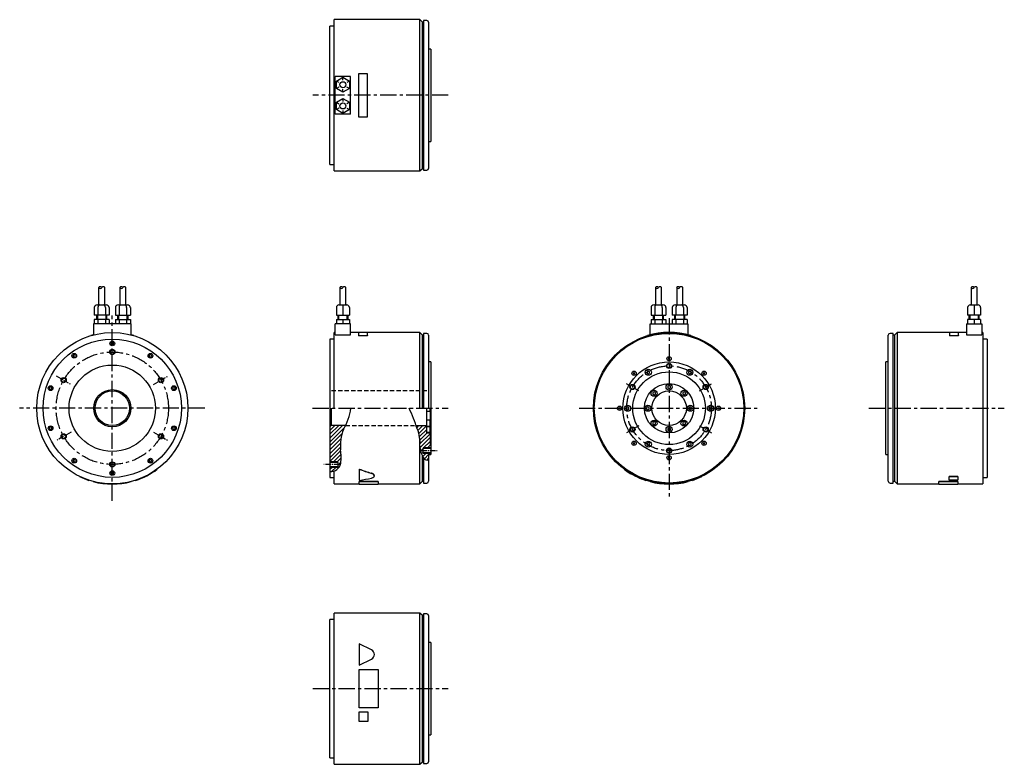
# Model space of a CAD drawing. Extents: x -751 to 388, y -412 to 449.
import ezdxf

# ---------------------------------------------------------------- set-up
doc = ezdxf.new("R2010")
doc.units = 0
doc.linetypes.add('CENTER', pattern=[2, 1.25, -0.25, 0.25, -0.25])
doc.linetypes.add('DASHED', pattern=[0.75, 0.5, -0.25])
doc.layers.get('0').update_dxf_attribs({"linetype": 'CONTINUOUS'})
for name, color, linetype in [('CENTER', 6, 'CENTER'), ('DASHED', 6, 'DASHED'), ('OUTLINE', 7, 'CONTINUOUS'), ('THIN_LINE', 6, 'CONTINUOUS')]:
    doc.layers.add(name, color=color, linetype=linetype)

# ---------------------------------------------------------------- blocks, each defined once
blk = doc.blocks.new('*X1')
at = {"color": 0}
for p, q in [((-362.4, -34.6), (-347.8, -20)), ((-362.4, -30.1), (-352.3, -20)), ((-362.4, -25.6), (-356.8, -20)), ((-362.4, -39.1), (-345.6, -22.3)), ((-362.4, -43.6), (-348.5, -29.7)), ((-362.5, -52.7), (-350.2, -40.4)), ((-362.5, -57.2), (-350.4, -45)), ((-362.4, -48.1), (-349.7, -35.4)), ((-362.5, -61.7), (-350.1, -49.2)), ((-358.3, -62), (-349.5, -53.2)), ((-362.5, -70.6), (-359.9, -68)), ((-360.6, -73.2), (-355.4, -68)), ((-353.9, -62), (-349.4, -57.5)), ((-353.5, -66.1), (-349.8, -62.4))]:
    blk.add_line(p, q, dxfattribs=at)
blk = doc.blocks.new('*X2')
at = {"color": 0}
for p, q in [((-220.7, -22.5), (-218.2, -20)), ((-219.5, -25.8), (-213.7, -20)), ((-218.4, -29.2), (-209.2, -20.1)), ((-217.5, -32.8), (-209.2, -24.6)), ((-217, -36.8), (-208.7, -28.5)), ((-217, -41.3), (-205.2, -29.5)), ((-217, -45.8), (-205.2, -34)), ((-212.7, -46), (-205.2, -38.5)), ((-208.2, -46), (-204.2, -42)), ((-216.3, -49.5), (-213.2, -46.5)), ((-215.1, -52.9), (-213.2, -51)), ((-213.7, -55.9), (-209.7, -52)), ((-211.9, -58.6), (-206.9, -53.7)), ((-206.8, -53.5), (-205.3, -52)), ((-208.8, -60), (-206.9, -58.2))]:
    blk.add_line(p, q, dxfattribs=at)

msp = doc.modelspace()

# ---------------------------------------------------------------- linework, layer by layer
at = {"layer": 'CENTER', "ltscale": 15}
for p, q in [((-255.5, 362), (-412.4, 362)), ((-644.3, -107.1), (-644.3, 107.1)), ((0, 104.2), (0, -104.2)), ((-537.2, 0), (-751.5, 0)), ((-412.5, 0), (-255.5, 0)), ((-104.2, 0), (104.2, 0)), ((231, 0), (387.9, 0)), ((-412.4, -324.4), (-255.5, -324.4))]:
    msp.add_line(p, q, dxfattribs=at)
at = {"layer": 'CENTER', "ltscale": 5}
for p, q in [((-709.3, 37.5), (-692, 27.5)), ((-596.7, 27.5), (-579.4, 37.5)), ((-35.1, 20.2), (-49.8, 28.7)), ((35.1, 20.2), (49.8, 28.7)), ((-35.1, -20.3), (-49.8, -28.8)), ((35.1, -20.3), (49.8, -28.8)), ((-692, -27.5), (-709.3, -37.5)), ((-596.7, -27.5), (-579.4, -37.5)), ((-286.5, -49), (-268.5, -49)), ((-381.5, -65), (-399.5, -65))]:
    msp.add_line(p, q, dxfattribs=at)
at = {"layer": 'CENTER', "ltscale": 15}
for centre, radius in [((-644.3, 0), 65), ((0, 0), 49)]:
    msp.add_circle(centre, radius, dxfattribs=at)
at = {"layer": 'DASHED', "ltscale": 10}
for p, q in [((-280.5, 20), (-390.9, 20)), ((-374.4, -20), (-292.7, -20))]:
    msp.add_line(p, q, dxfattribs=at)
at = {"layer": 'OUTLINE'}
for p, q in [((-387.5, 274.5), (-387.5, 449.5)), ((-288.5, 449.5), (-387.5, 449.5)), ((-288.5, 274.5), (-288.5, 449.5)), ((-285.5, 446.5), (-288.5, 449.5)), ((-285.5, 277.5), (-285.5, 446.5)), ((-284, 446.5), (-285.5, 446.5)), ((-284, 448.5), (-284, 275.5)), ((-280.2, 448.5), (-284, 448.5)), ((-278.2, 446.5), (-278.2, 277.5)), ((-392.5, 362), (-392.5, 442)), ((-387.5, 442), (-392.5, 442)), ((-275.5, 415.5), (-278.2, 415.5)), ((-275.5, 415.5), (-275.5, 308.5)), ((-386.5, 340.2), (-386.5, 383.7)), ((-368.5, 383.7), (-386.5, 383.7)), ((-385, 378.5), (-377.5, 382.9)), ((-385, 369.9), (-385, 378.5)), ((-382, 376.8), (-385, 378.5)), ((-377.5, 382.9), (-370, 378.5)), ((-377.5, 379.4), (-377.5, 382.9)), ((-370, 378.5), (-373, 376.8)), ((-370, 378.5), (-370, 369.9)), ((-368.5, 340.2), (-368.5, 383.7)), ((-359.5, 387), (-359.5, 337)), ((-349, 387), (-359.5, 387)), ((-349, 337), (-349, 387)), ((-382, 371.6), (-385, 369.9)), ((-377.5, 365.5), (-385, 369.9)), ((-370, 369.9), (-377.5, 365.5)), ((-377.5, 365.5), (-377.5, 369)), ((-370, 369.9), (-373, 371.6)), ((-392.5, 282), (-392.5, 362)), ((-385, 354), (-377.5, 358.4)), ((-385, 354), (-382, 352.3)), ((-385, 345.4), (-385, 354)), ((-377.5, 358.4), (-377.5, 354.9)), ((-377.5, 358.4), (-370, 354)), ((-370, 354), (-373, 352.3)), ((-370, 354), (-370, 345.4)), ((-382, 347.1), (-385, 345.4)), ((-377.5, 341), (-385, 345.4)), ((-370, 345.4), (-377.5, 341)), ((-377.5, 344.5), (-377.5, 341)), ((-373, 347.1), (-370, 345.4)), ((-368.5, 340.2), (-386.5, 340.2)), ((-359.5, 337), (-349, 337)), ((-278.2, 308.5), (-275.5, 308.5)), ((-392.5, 282), (-387.5, 282)), ((-387.5, 274.5), (-288.5, 274.5)), ((-288.5, 274.5), (-285.5, 277.5)), ((-285.5, 277.5), (-284, 277.5)), ((-284, 275.5), (-280.2, 275.5)), ((-660.1, 139.5), (-660.1, 119.5)), ((-653.1, 119.5), (-653.1, 139.5)), ((-635.6, 139.5), (-635.6, 119.5)), ((-628.6, 119.5), (-628.6, 139.5)), ((-381, 139.5), (-381, 119.5)), ((-374, 119.5), (-374, 139.5)), ((-15.8, 139.5), (-15.8, 119.5)), ((-8.8, 119.5), (-8.8, 139.5)), ((8.8, 139.5), (8.8, 119.5)), ((15.8, 119.5), (15.8, 139.5)), ((349.5, 139.5), (349.5, 119.5)), ((356.5, 119.5), (356.5, 139.5)), ((-665.2, 116.5), (-665.2, 107.5)), ((-661.8, 119.5), (-659.2, 119.5)), ((-660.9, 116.5), (-660.9, 107.5)), ((-659.2, 119.5), (-654, 119.5)), ((-654, 119.5), (-651.4, 119.5)), ((-652.2, 116.5), (-652.2, 107.5)), ((-647.9, 116.5), (-647.9, 107.5)), ((-640.7, 116.5), (-640.7, 107.5)), ((-637.3, 119.5), (-634.7, 119.5)), ((-636.4, 116.5), (-636.4, 107.5)), ((-634.7, 119.5), (-629.5, 119.5)), ((-629.5, 119.5), (-626.9, 119.5)), ((-627.7, 116.5), (-627.7, 107.5)), ((-623.4, 116.5), (-623.4, 107.5)), ((-385, 116.5), (-385, 107.5)), ((-382, 119.5), (-377.5, 119.5)), ((-377.5, 119.5), (-373, 119.5)), ((-377.5, 119.5), (-377.5, 116.5)), ((-377.5, 116.5), (-377.5, 107.5)), ((-370, 116.5), (-370, 107.5)), ((-20.9, 116.5), (-20.9, 107.5)), ((-17.4, 119.5), (-14.8, 119.5)), ((-16.6, 116.5), (-16.6, 107.5)), ((-14.8, 119.5), (-9.7, 119.5)), ((-9.7, 119.5), (-7.1, 119.5)), ((-7.9, 116.5), (-7.9, 107.5)), ((-3.6, 116.5), (-3.6, 107.5)), ((3.6, 116.5), (3.6, 107.5)), ((7.1, 119.5), (9.7, 119.5)), ((7.9, 116.5), (7.9, 107.5)), ((9.7, 119.5), (14.8, 119.5)), ((14.8, 119.5), (17.4, 119.5)), ((16.6, 116.5), (16.6, 107.5)), ((20.9, 116.5), (20.9, 107.5)), ((345.5, 116.5), (345.5, 107.5)), ((348.5, 119.5), (353, 119.5)), ((353, 119.5), (357.5, 119.5)), ((353, 119.5), (353, 116.5)), ((353, 116.5), (353, 107.5)), ((360.5, 116.5), (360.5, 107.5)), ((-660.9, 107.5), (-665.2, 107.5)), ((-662.6, 107.5), (-662.6, 102.5)), ((-652.2, 107.5), (-660.9, 107.5)), ((-647.9, 107.5), (-652.2, 107.5)), ((-650.6, 102.5), (-650.6, 107.5)), ((-640.7, 107.5), (-636.4, 107.5)), ((-638.1, 107.5), (-638.1, 102.5)), ((-636.4, 107.5), (-627.7, 107.5)), ((-627.7, 107.5), (-623.4, 107.5)), ((-626.1, 102.5), (-626.1, 107.5)), ((-385, 107.5), (-377.5, 107.5)), ((-383.5, 107.5), (-383.5, 102.5)), ((-377.5, 107.5), (-370, 107.5)), ((-371.5, 102.5), (-371.5, 107.5)), ((-20.9, 107.5), (-16.6, 107.5)), ((-18.3, 107.5), (-18.3, 102.5)), ((-16.6, 107.5), (-7.9, 107.5)), ((-7.9, 107.5), (-3.6, 107.5)), ((-6.3, 102.5), (-6.3, 107.5)), ((7.9, 107.5), (3.6, 107.5)), ((6.2, 107.5), (6.2, 102.5)), ((16.6, 107.5), (7.9, 107.5)), ((20.9, 107.5), (16.6, 107.5)), ((18.2, 102.5), (18.2, 107.5)), ((353, 107.5), (345.5, 107.5)), ((347, 107.5), (347, 102.5)), ((360.5, 107.5), (353, 107.5)), ((359, 102.5), (359, 107.5)), ((-622.6, 97.5), (-666.1, 97.5)), ((-666.1, 97.5), (-666.1, 84.8)), ((-660.9, 102.5), (-665.2, 102.5)), ((-665.2, 102.5), (-665.2, 97.5)), ((-652.2, 102.5), (-660.9, 102.5)), ((-660.9, 102.5), (-660.9, 97.5)), ((-647.9, 102.5), (-652.2, 102.5)), ((-652.2, 102.5), (-652.2, 97.5)), ((-647.9, 102.5), (-647.9, 97.5)), ((-640.7, 102.5), (-640.7, 97.5)), ((-640.7, 102.5), (-636.4, 102.5)), ((-636.4, 102.5), (-627.7, 102.5)), ((-636.4, 102.5), (-636.4, 97.5)), ((-627.7, 102.5), (-623.4, 102.5)), ((-627.7, 102.5), (-627.7, 97.5)), ((-623.4, 102.5), (-623.4, 97.5)), ((-622.6, 84.8), (-622.6, 97.5)), ((-386.5, 84.8), (-386.5, 97.5)), ((-368.5, 97.5), (-386.5, 97.5)), ((-385, 102.5), (-385, 97.5)), ((-385, 102.5), (-377.5, 102.5)), ((-377.5, 102.5), (-370, 102.5)), ((-377.5, 102.5), (-377.5, 97.5)), ((-370, 102.5), (-370, 97.5)), ((-368.5, 84.8), (-368.5, 97.5)), ((-21.8, 85), (-21.8, 97.5)), ((-21.8, 97.5), (21.8, 97.5)), ((-20.9, 102.5), (-16.6, 102.5)), ((-20.9, 102.5), (-20.9, 97.5)), ((-16.6, 102.5), (-7.9, 102.5)), ((-16.6, 102.5), (-16.6, 97.5)), ((-7.9, 102.5), (-7.9, 97.5)), ((-7.9, 102.5), (-3.6, 102.5)), ((-3.6, 102.5), (-3.6, 97.5)), ((3.6, 102.5), (3.6, 97.5)), ((7.9, 102.5), (3.6, 102.5)), ((16.6, 102.5), (7.9, 102.5)), ((7.9, 102.5), (7.9, 97.5)), ((20.9, 102.5), (16.6, 102.5)), ((16.6, 102.5), (16.6, 97.5)), ((20.9, 102.5), (20.9, 97.5)), ((21.8, 97.5), (21.8, 85)), ((344, 97.5), (362, 97.5)), ((344, 97.5), (344, 84.8)), ((345.5, 102.5), (345.5, 97.5)), ((353, 102.5), (345.5, 102.5)), ((360.5, 102.5), (353, 102.5)), ((353, 102.5), (353, 97.5)), ((360.5, 102.5), (360.5, 97.5)), ((362, 97.5), (362, 84.8)), ((-669.3, 84.1), (-669.3, 83.9)), ((-619.3, 84.1), (-619.3, 83.9)), ((-392.5, 80), (-392.5, -80)), ((-387.5, 80), (-392.5, 80)), ((-387.5, 0), (-387.5, 87.5)), ((-386.5, 87.5), (-387.5, 87.5)), ((-386.5, 84.8), (-368.5, 84.8)), ((-359.5, 87.5), (-368.5, 87.5)), ((-349, 87.7), (-359.5, 87.7)), ((-359.5, 87.7), (-359.5, 84.1)), ((-359.5, 84.1), (-349, 84.1)), ((-359.5, 84.1), (-359.5, 83.9)), ((-349, 83.9), (-359.5, 83.9)), ((-349, 84.1), (-349, 87.7)), ((-288.5, 87.5), (-349, 87.5)), ((-349, 84.1), (-349, 83.9)), ((-285.5, 84.5), (-288.5, 87.5)), ((-288.5, 0), (-288.5, 87.5)), ((-284, 84.5), (-285.5, 84.5)), ((-285.5, 0), (-285.5, 84.5)), ((-280.2, 86.5), (-284, 86.5)), ((-284, 86.5), (-284, 0)), ((-278.2, 84.5), (-278.2, 0)), ((-25, 84.1), (-25, 83.9)), ((25, 84.1), (25, 83.9)), ((253.7, -84.5), (253.7, 84.5)), ((259.5, 86.5), (255.7, 86.5)), ((259.5, 0), (259.5, 86.5)), ((261, 84.5), (259.5, 84.5)), ((264, 87.5), (261, 84.5)), ((261, 84.5), (261, -84.5)), ((264, 87.5), (264, -87.5)), ((324.5, 87.5), (264, 87.5)), ((335, 87.7), (324.5, 87.7)), ((324.5, 87.7), (324.5, 84.1)), ((324.5, 84.1), (335, 84.1)), ((324.5, 84.1), (324.5, 83.9)), ((335, 83.9), (324.5, 83.9)), ((335, 84.1), (335, 87.7)), ((344, 87.5), (335, 87.5)), ((335, 84.1), (335, 83.9)), ((344, 84.8), (362, 84.8)), ((363, 87.5), (362, 87.5)), ((363, 87.5), (363, -87.5)), ((368, 80), (363, 80)), ((368, 80), (368, -80)), ((-644.3, 76.5), (-645.6, 75.7)), ((-645.6, 75.7), (-645.6, 74.3)), ((-645.6, 74.3), (-644.3, 73.5)), ((-643, 75.7), (-644.3, 76.5)), ((-644.3, 73.5), (-643, 74.3)), ((-643, 74.3), (-643, 75.7)), ((-688.4, 62.2), (-689.7, 61.4)), ((-689.7, 61.4), (-689.7, 59.9)), ((-689.7, 59.9), (-688.4, 59.2)), ((-687.1, 61.4), (-688.4, 62.2)), ((-688.4, 59.2), (-687.1, 59.9)), ((-687.1, 59.9), (-687.1, 61.4)), ((-600.2, 62.2), (-601.5, 61.4)), ((-601.5, 61.4), (-601.5, 59.9)), ((-601.5, 59.9), (-600.2, 59.2)), ((-599, 61.4), (-600.2, 62.2)), ((-600.2, 59.2), (-599, 59.9)), ((-599, 59.9), (-599, 61.4)), ((1, 56.3), (-1, 58.2)), ((1, 58.2), (-1, 56.3)), ((-275.5, 53.5), (-278.2, 53.5)), ((-275.5, 53.5), (-275.5, -53.5)), ((251, 0), (251, 53.5)), ((253.7, 53.5), (251, 53.5)), ((-39.5, 39.5), (-41.4, 41.4)), ((-39.5, 41.4), (-41.4, 39.5)), ((-24, 43.3), (-25.5, 42.5)), ((-25.5, 42.5), (-25.5, 40.7)), ((-25.5, 40.7), (-24, 39.8)), ((-22.5, 42.5), (-24, 43.3)), ((-24, 39.8), (-22.5, 40.7)), ((-22.5, 40.7), (-22.5, 42.5)), ((24, 43.3), (22.5, 42.5)), ((22.5, 42.5), (22.5, 40.7)), ((22.5, 40.7), (24, 39.8)), ((25.5, 42.5), (24, 43.3)), ((24, 39.8), (25.5, 40.7)), ((25.5, 40.7), (25.5, 42.5)), ((41.4, 39.5), (39.5, 41.4)), ((41.4, 41.4), (39.5, 39.5)), ((-715.7, 24.7), (-716.9, 23.9)), ((-716.9, 23.9), (-716.9, 22.4)), ((-714.4, 23.9), (-715.7, 24.7)), ((-714.4, 22.4), (-714.4, 23.9)), ((-573, 24.7), (-574.3, 23.9)), ((-574.3, 23.9), (-574.3, 22.4)), ((-571.7, 23.9), (-573, 24.7)), ((-571.7, 22.4), (-571.7, 23.9)), ((0, 26.3), (-1.5, 25.4)), ((-1.5, 25.4), (-1.5, 23.6)), ((-1.5, 23.6), (0, 22.7)), ((1.5, 25.4), (0, 26.3)), ((0, 22.7), (1.5, 23.6)), ((1.5, 23.6), (1.5, 25.4)), ((-716.9, 22.4), (-715.7, 21.7)), ((-715.7, 21.7), (-714.4, 22.4)), ((-574.3, 22.4), (-573, 21.7)), ((-573, 21.7), (-571.7, 22.4)), ((-17.3, 19.1), (-18.9, 18.2)), ((-18.9, 18.2), (-18.9, 16.4)), ((-18.9, 16.4), (-17.3, 15.5)), ((-15.8, 18.2), (-17.3, 19.1)), ((-17.3, 15.5), (-15.8, 16.4)), ((-15.8, 16.4), (-15.8, 18.2)), ((17.3, 19.1), (15.8, 18.2)), ((15.8, 18.2), (15.8, 16.4)), ((15.8, 16.4), (17.3, 15.5)), ((18.9, 18.2), (17.3, 19.1)), ((17.3, 15.5), (18.9, 16.4)), ((18.9, 16.4), (18.9, 18.2)), ((-390.9, 0), (-390.9, -20)), ((-56.3, -1), (-58.2, 1)), ((-56.3, 1), (-58.2, -1)), ((-48, 1.8), (-49.5, 0.9)), ((-49.5, 0.9), (-49.5, -0.9)), ((-46.5, 0.9), (-48, 1.8)), ((-46.5, -0.9), (-46.5, 0.9)), ((-24.5, 1.8), (-26, 0.9)), ((-26, 0.9), (-26, -0.9)), ((-23, 0.9), (-24.5, 1.8)), ((-23, -0.9), (-23, 0.9)), ((24.5, 1.8), (23, 0.9)), ((23, 0.9), (23, -0.9)), ((26, 0.9), (24.5, 1.8)), ((26, -0.9), (26, 0.9)), ((48, 1.8), (46.5, 0.9)), ((46.5, 0.9), (46.5, -0.9)), ((49.5, 0.9), (48, 1.8)), ((49.5, -0.9), (49.5, 0.9)), ((58.2, -1), (56.3, 1)), ((58.2, 1), (56.3, -1)), ((251, -53.5), (251, 0)), ((259.5, -86.5), (259.5, 0)), ((-392.4, 0), (-392.4, -21.5)), ((-280.5, -28.5), (-280.5, 0)), ((-280.5, -3.5), (-276.9, -3.5)), ((-276.9, 0), (-276.9, -3.5)), ((-276.9, -3.5), (-276.5, -2.9)), ((-276.5, 0), (-276.5, -42)), ((-49.5, -0.9), (-48, -1.8)), ((-48, -1.8), (-46.5, -0.9)), ((-26, -0.9), (-24.5, -1.8)), ((-24.5, -1.8), (-23, -0.9)), ((23, -0.9), (24.5, -1.8)), ((24.5, -1.8), (26, -0.9)), ((46.5, -0.9), (48, -1.8)), ((48, -1.8), (49.5, -0.9)), ((-715.7, -21.7), (-716.9, -22.4)), ((-716.9, -22.4), (-716.9, -23.9)), ((-714.4, -22.4), (-715.7, -21.7)), ((-714.4, -23.9), (-714.4, -22.4)), ((-573, -21.7), (-574.3, -22.4)), ((-574.3, -22.4), (-574.3, -23.9)), ((-571.7, -22.4), (-573, -21.7)), ((-571.7, -23.9), (-571.7, -22.4)), ((-392.4, -21.5), (-390.9, -20)), ((-392.4, -21.5), (-392.4, -50)), ((-374.4, -20), (-390.9, -20)), ((-292.7, -20), (-280.5, -20)), ((-276.9, -13.8), (-280.5, -13.8)), ((-280.5, -21), (-280.5, -20)), ((-280.5, -20.8), (-276.9, -20.8)), ((-280.5, -21), (-276.9, -21)), ((-276.9, -13.8), (-276.9, -20.8)), ((-276.9, -13.8), (-276.5, -14.5)), ((-276.9, -20.8), (-276.5, -20.2)), ((-276.9, -21), (-276.5, -21.7)), ((-276.9, -21), (-276.9, -28)), ((-17.3, -15.5), (-18.9, -16.4)), ((-18.9, -16.4), (-18.9, -18.2)), ((-18.9, -18.2), (-17.3, -19.1)), ((-15.8, -16.4), (-17.3, -15.5)), ((-17.3, -19.1), (-15.8, -18.2)), ((-15.8, -18.2), (-15.8, -16.4)), ((0, -22.7), (-1.5, -23.6)), ((1.5, -23.6), (0, -22.7)), ((17.3, -15.5), (15.8, -16.4)), ((15.8, -16.4), (15.8, -18.2)), ((15.8, -18.2), (17.3, -19.1)), ((18.9, -16.4), (17.3, -15.5)), ((17.3, -19.1), (18.9, -18.2)), ((18.9, -18.2), (18.9, -16.4)), ((-716.9, -23.9), (-715.7, -24.7)), ((-715.7, -24.7), (-714.4, -23.9)), ((-574.3, -23.9), (-573, -24.7)), ((-573, -24.7), (-571.7, -23.9)), ((-276.9, -28), (-280.5, -28)), ((-280.5, -28.5), (-276.5, -28.5)), ((-276.9, -28), (-276.5, -27.4)), ((-1.5, -23.6), (-1.5, -25.4)), ((-1.5, -25.4), (0, -26.3)), ((0, -26.3), (1.5, -25.4)), ((1.5, -25.4), (1.5, -23.6)), ((-288.5, -87.5), (-288.5, -34.6)), ((-276.5, -42), (-275.5, -42)), ((-39.5, -41.4), (-41.4, -39.5)), ((-39.5, -39.5), (-41.4, -41.4)), ((-24, -39.8), (-25.5, -40.7)), ((-25.5, -40.7), (-25.5, -42.5)), ((-25.5, -42.5), (-24, -43.3)), ((-22.5, -40.7), (-24, -39.8)), ((-24, -43.3), (-22.5, -42.5)), ((-22.5, -42.5), (-22.5, -40.7)), ((24, -39.8), (22.5, -40.7)), ((22.5, -40.7), (22.5, -42.5)), ((22.5, -42.5), (24, -43.3)), ((25.5, -40.7), (24, -39.8)), ((24, -43.3), (25.5, -42.5)), ((25.5, -42.5), (25.5, -40.7)), ((41.4, -41.4), (39.5, -39.5)), ((41.4, -39.5), (39.5, -41.4)), ((-392.5, -50), (-392.4, -50)), ((-285.5, -84.5), (-285.5, -54.8)), ((-275.5, -46.6), (-284.5, -46.6)), ((-284.5, -51.4), (-284.5, -46.6)), ((-284.5, -51.4), (-275.5, -51.4)), ((-278.2, -53.5), (-278.2, -84.5)), ((-278.2, -53.5), (-275.5, -53.5)), ((1, -58.2), (-1, -56.3)), ((1, -56.3), (-1, -58.2)), ((251, -53.5), (253.7, -53.5)), ((-688.4, -59.2), (-689.7, -59.9)), ((-689.7, -59.9), (-689.7, -61.4)), ((-689.7, -61.4), (-688.4, -62.2)), ((-687.1, -59.9), (-688.4, -59.2)), ((-688.4, -62.2), (-687.1, -61.4)), ((-687.1, -61.4), (-687.1, -59.9)), ((-600.2, -59.2), (-601.5, -59.9)), ((-601.5, -59.9), (-601.5, -61.4)), ((-601.5, -61.4), (-600.2, -62.2)), ((-599, -59.9), (-600.2, -59.2)), ((-600.2, -62.2), (-599, -61.4)), ((-599, -61.4), (-599, -59.9)), ((-383.5, -62.6), (-392.5, -62.6)), ((-392.5, -67.4), (-383.5, -67.4)), ((-383.5, -62.6), (-383.5, -67.4)), ((-284, -57.5), (-284, -86.5)), ((-682.3, -79), (-682.3, -78.8)), ((-644.3, -73.5), (-645.6, -74.3)), ((-645.6, -74.3), (-645.6, -75.7)), ((-645.6, -75.7), (-644.3, -76.5)), ((-643, -74.3), (-644.3, -73.5)), ((-644.3, -76.5), (-643, -75.7)), ((-643, -75.7), (-643, -74.3)), ((-592.3, -70.6), (-592.3, -70.4)), ((-387.5, -87.5), (-387.5, -72.6)), ((-358.5, -70.6), (-358.5, -70.4)), ((-358.5, -70.6), (-358.5, -83.4)), ((-341, -78.3), (-341, -78.1)), ((-52, -70.6), (-52, -70.4)), ((38, -79), (38, -78.8)), ((334, -78.8), (324, -78.8)), ((324, -79), (324, -78.8)), ((324, -83.4), (324, -79)), ((324, -79), (334, -79)), ((334, -79), (334, -78.8)), ((334, -79), (334, -83.4)), ((-671.3, -83.4), (-671.3, -83.2)), ((-666.3, -84.9), (-666.3, -84.7)), ((-622.3, -84.9), (-622.3, -84.7)), ((-617.3, -83.4), (-617.3, -83.2)), ((-392.5, -80), (-387.5, -80)), ((-387.5, -87.5), (-358.5, -87.5)), ((-336.5, -84.7), (-358.5, -84.7)), ((-358.5, -84.9), (-358.5, -84.7)), ((-358.5, -84.9), (-336.5, -84.9)), ((-358.5, -87.7), (-358.5, -84.9)), ((-358.5, -87.7), (-336.5, -87.7)), ((-336.5, -84.9), (-336.5, -84.7)), ((-336.5, -84.9), (-336.5, -87.7)), ((-336.5, -87.5), (-288.5, -87.5)), ((-288.5, -87.5), (-285.5, -84.5)), ((-285.5, -84.5), (-284, -84.5)), ((-284, -86.5), (-280.2, -86.5)), ((-27, -83.4), (-27, -83.2)), ((-22, -84.9), (-22, -84.7)), ((22, -84.9), (22, -84.7)), ((27, -83.4), (27, -83.2)), ((255.7, -86.5), (259.5, -86.5)), ((259.5, -84.5), (261, -84.5)), ((261, -84.5), (264, -87.5)), ((264, -87.5), (312, -87.5)), ((334, -84.7), (312, -84.7)), ((312, -84.9), (312, -84.7)), ((312, -84.9), (334, -84.9)), ((312, -87.7), (312, -84.9)), ((312, -87.7), (334, -87.7)), ((334, -83.4), (324, -83.4)), ((334, -84.9), (334, -84.7)), ((334, -84.9), (334, -87.7)), ((334, -87.5), (363, -87.5)), ((363, -80), (368, -80)), ((-387.5, -411.9), (-387.5, -236.9)), ((-288.5, -236.9), (-387.5, -236.9)), ((-288.5, -411.9), (-288.5, -236.9)), ((-285.5, -239.9), (-288.5, -236.9)), ((-284, -237.9), (-284, -410.9)), ((-280.2, -237.9), (-284, -237.9)), ((-392.5, -404.4), (-392.5, -244.4)), ((-387.5, -244.4), (-392.5, -244.4)), ((-285.5, -408.9), (-285.5, -239.9)), ((-284, -239.9), (-285.5, -239.9)), ((-278.2, -239.9), (-278.2, -408.9)), ((-358.5, -272.4), (-358.5, -297.4)), ((-344.3, -279.5), (-358.5, -272.4)), ((-275.5, -270.9), (-278.2, -270.9)), ((-275.5, -270.9), (-275.5, -377.9)), ((-358.5, -297.4), (-344.3, -290.3)), ((-358.5, -302.4), (-336.5, -302.4)), ((-358.5, -346.4), (-358.5, -302.4)), ((-336.5, -302.4), (-336.5, -346.4)), ((-336.5, -346.4), (-358.5, -346.4)), ((-358.5, -351.4), (-348.5, -351.4)), ((-358.5, -362.4), (-358.5, -351.4)), ((-348.5, -351.4), (-348.5, -362.4)), ((-348.5, -362.4), (-358.5, -362.4)), ((-278.2, -377.9), (-275.5, -377.9)), ((-392.5, -404.4), (-387.5, -404.4)), ((-288.5, -411.9), (-285.5, -408.9)), ((-285.5, -408.9), (-284, -408.9)), ((-387.5, -411.9), (-288.5, -411.9)), ((-284, -410.9), (-280.2, -410.9))]:
    msp.add_line(p, q, dxfattribs=at)
for centre, radius in [((-377.5, 374.2), 3.5), ((-377.5, 349.7), 3.5), ((-644.3, 0), 87.5), ((-644.3, 0), 80), ((0, 0), 87.5), ((0, 0), 86.5), ((-644.3, 75), 2.75), ((-688.4, 60.7), 2.75), ((-644.3, 65), 2.4), ((-600.2, 60.7), 2.75), ((0, 57.2), 2.5), ((-644.3, 0), 50), ((0, 0), 53.5), ((0, 49), 2.4), ((-700.6, 32.5), 2.4), ((-588, 32.5), 2.4), ((-40.5, 40.5), 2.5), ((0, 0), 42), ((-24, 41.6), 3.5), ((24, 41.6), 3.5), ((40.5, 40.5), 2.5), ((-715.7, 23.2), 2.75), ((-573, 23.2), 2.75), ((-42.4, 24.5), 2.4), ((0, 0), 28.5), ((0, 24.5), 3.5), ((42.4, 24.5), 2.4), ((-644.3, 0), 21.5), ((-644.3, 0), 20), ((-17.3, 17.3), 3.5), ((0, 0), 20), ((17.3, 17.3), 3.5), ((-57.3, 0), 2.5), ((-48, 0), 3.5), ((-24.5, 0), 3.5), ((24.5, 0), 3.5), ((48, 0), 3.5), ((57.2, 0), 2.5), ((-715.7, -23.2), 2.75), ((-573, -23.2), 2.75), ((-42.4, -24.5), 2.4), ((-17.3, -17.3), 3.5), ((0, -24.5), 3.5), ((17.3, -17.3), 3.5), ((42.4, -24.5), 2.4), ((-700.6, -32.5), 2.4), ((-588, -32.5), 2.4), ((-40.5, -40.5), 2.5), ((-24, -41.6), 3.5), ((24, -41.6), 3.5), ((40.5, -40.5), 2.5), ((0, -57.3), 2.5), ((0, -49), 2.4), ((-688.4, -60.7), 2.75), ((-644.3, -65), 2.4), ((-600.2, -60.7), 2.75), ((-644.3, -75), 2.75)]:
    msp.add_circle(centre, radius, dxfattribs=at)
for centre, radius, start, end in [((-280.2, 446.5), 2, 0, 90), ((-280.2, 277.5), 2, 270, 0), ((-658.3, 138.6), 1.98, 28.0725, 151.9275), ((-658.3, 140.4), 1.98, 208.0725, 331.9275), ((-654.8, 138.6), 1.98, 28.0725, 151.9275), ((-633.8, 138.6), 1.98, 28.0725, 151.9275), ((-633.8, 140.4), 1.98, 208.0725, 331.9275), ((-630.3, 138.6), 1.98, 28.0725, 151.9275), ((-379.2, 138.6), 1.98, 28.0725, 151.9275), ((-379.2, 140.4), 1.98, 208.0725, 331.9275), ((-375.7, 138.6), 1.98, 28.0725, 151.9275), ((-14, 138.6), 1.98, 28.0725, 151.9275), ((-14, 140.4), 1.98, 208.0725, 331.9275), ((-10.5, 138.6), 1.98, 28.0725, 151.9275), ((10.5, 138.6), 1.98, 28.0725, 151.9275), ((10.5, 140.4), 1.98, 208.0725, 331.9275), ((14, 138.6), 1.98, 28.0725, 151.9275), ((351.3, 138.6), 1.98, 28.0725, 151.9275), ((351.3, 140.4), 1.98, 208.0725, 331.9275), ((354.8, 138.6), 1.98, 28.0725, 151.9275), ((-382, 116.5), 3, 90, 180), ((-373, 116.5), 3, 0, 90), ((348.5, 116.5), 3, 90, 180), ((357.5, 116.5), 3, 0, 90), ((-644.3, 0.2), 87.5, 104.393, 106.6015), ((-644.3, 0.2), 87.5, 73.3985, 75.607), ((-280.2, 84.5), 2, 0, 90), ((0, 0.2), 87.5, 73.3985, 106.6015), ((255.7, 84.5), 2, 90, 180), ((-644.3, -0.2), 87.5, 244.2601, 252.0268), ((-644.3, -0.2), 87.5, 287.9732, 306.4617), ((-347, -83.3), 8.63, 57.5411, 72.0645), ((-360.4, -111.6), 39.7, 62.8355, 66.0883), ((-345.6, -74.3), 6.55, 281.5133, 308.8035), ((-343.8, -78.5), 2.85, 7.991, 58.1004), ((-344.8, -79.5), 4.1, 20.0324, 50.9696), ((-343.3, -78), 2.35, 320.8876, 352.5855), ((0, -0.2), 87.5, 233.5383, 239.1569), ((0, -0.2), 87.5, 239.1569, 247.035), ((0, -0.2), 87.5, 287.9732, 295.7399), ((-644.3, -0.2), 87.5, 255.4379, 284.5621), ((-280.2, -84.5), 2, 270, 0), ((0, -0.2), 87.5, 247.035, 252.0268), ((0, -0.2), 87.5, 255.4379, 284.5621), ((255.7, -84.5), 2, 180, 270), ((-280.2, -239.9), 2, 0, 90), ((-347, -284.9), 6, 296.6999, 63.3001), ((-280.2, -408.9), 2, 270, 0)]:
    msp.add_arc(centre, radius, start, end, dxfattribs=at)
for centre, major_axis, ratio, start_param, end_param in [((-661.8, 116.5), (3.46, 0), 0.866025, 1.570796, 3.141593), ((-659.2, 116.5), (0, 3), 0.57735, 0, 1.570796), ((-654, 116.5), (0, 3), 0.57735, 4.712389, 6.283185), ((-651.4, 116.5), (3.46, 0), 0.866025, 0, 1.570796), ((-637.3, 116.5), (3.46, 0), 0.866025, 1.570796, 3.141593), ((-634.7, 116.5), (0, 3), 0.57735, 0, 1.570796), ((-629.5, 116.5), (0, 3), 0.57735, 4.712389, 6.283185), ((-626.9, 116.5), (3.46, 0), 0.866025, 0, 1.570796), ((-17.4, 116.5), (3.46, 0), 0.866025, 1.570796, 3.141593), ((-14.8, 116.5), (0, 3), 0.57735, 0, 1.570796), ((-9.7, 116.5), (0, 3), 0.57735, 4.712389, 6.283185), ((-7.1, 116.5), (3.46, 0), 0.866025, 0, 1.570796), ((7.1, 116.5), (3.46, 0), 0.866025, 1.570796, 3.141593), ((9.7, 116.5), (0, 3), 0.57735, 0, 1.570796), ((14.8, 116.5), (0, 3), 0.57735, 4.712389, 6.283185), ((17.4, 116.5), (3.46, 0), 0.866025, 0, 1.570796), ((-255.1, 0), (174, 0), 0.502946, 4.076012, 4.174076), ((-255.1, -0.2), (174, 0), 0.502946, 4.076012, 4.174076), ((-412.2, -0.2), (174, 0), 0.502946, 5.02608, 5.113204)]:
    msp.add_ellipse(centre, major_axis=major_axis, ratio=ratio, start_param=start_param, end_param=end_param, dxfattribs=at)
at = {"layer": 'THIN_LINE'}
for p, q in [((-661.6, 107.5), (-661.6, 102.5)), ((-651.5, 102.5), (-651.5, 107.5)), ((-637.1, 107.5), (-637.1, 102.5)), ((-627, 102.5), (-627, 107.5)), ((-382.5, 107.5), (-382.5, 102.5)), ((-372.4, 102.5), (-372.4, 107.5)), ((-17.3, 107.5), (-17.3, 102.5)), ((-7.2, 102.5), (-7.2, 107.5)), ((7.2, 107.5), (7.2, 102.5)), ((17.3, 102.5), (17.3, 107.5)), ((348, 107.5), (348, 102.5)), ((358.1, 102.5), (358.1, 107.5)), ((-275.5, -46), (-284.5, -46)), ((-284.5, -46), (-284.5, -46.6)), ((-284.5, -51.4), (-284.5, -52)), ((-284.5, -52), (-275.5, -52)), ((-383.5, -62), (-392.5, -62)), ((-392.5, -68), (-383.5, -68)), ((-383.5, -62.6), (-383.5, -62)), ((-383.5, -67.4), (-383.5, -68))]:
    msp.add_line(p, q, dxfattribs=at)
for centre in [(-644.3, 65), (0, 49), (-700.6, 32.5), (-588, 32.5), (-42.4, 24.5), (42.4, 24.5), (-42.4, -24.5), (42.4, -24.5), (-700.6, -32.5), (-588, -32.5), (0, -49), (-644.3, -65)]:
    msp.add_circle(centre, 3, dxfattribs=at)
for centre, radius, start, end in [((-436.1, 10.3), 68.7, 329.514, 351.3451), ((-435.8, -66.5), 150.4, 16.4398, 26.2544), ((-323.3, -44.3), 57.1, 159.6911, 184.0045), ((-324.9, -39.2), 36.7, 352.8266, 24.5078), ((-259.3, -41.8), 29.3, 183.818, 212.4376), ((-420.2, -56.7), 40.8, 350.1021, 11.8088), ((-391.4, -61.7), 11.6, 264.6451, 349.9979), ((-279.8, -55.3), 4.74, 207.4831, 289.6445)]:
    msp.add_arc(centre, radius, start, end, dxfattribs=at)

# ---------------------------------------------------------------- block references
msp.add_blockref('*X1', (-30, 0), dxfattribs=at)
at = {"layer": 'THIN_LINE', "ltscale": 5}
msp.add_blockref('*X2', (-71.3, 0), dxfattribs=at)

doc.saveas('drawing.dxf')
